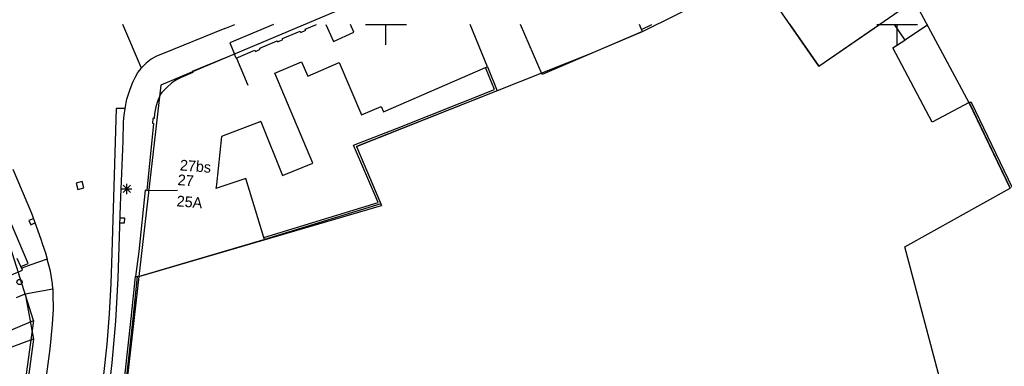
# Model space of a CAD drawing. Header units: millimetres. Extents: x 135944 to 142000, y 454200 to 456692.
# Tile 124 of 185: x 136814 to 136910, y 456467 to 456500. Entities that reach past the tile are written whole.
import ezdxf
from ezdxf.enums import TextEntityAlignment as Align

# ---------------------------------------------------------------- set-up
doc = ezdxf.new("R2010")
doc.units = ezdxf.units.MM
doc.layers.add('TotaalGBKN2013_Bistad', color=251, linetype='Continuous')
doc.layers.add('TotaalGBKN2013X$0$Contouren', color=251, linetype='Continuous')
doc.styles.add('TotaalGBKN2013X$0$GBKN binnenstad 2009$0$Standard', font='txt')

msp = doc.modelspace()

# ---------------------------------------------------------------- linework, layer by layer
at = {"layer": 'TotaalGBKN2013_Bistad'}
for p, q in [((136826.084, 456495.729), (136824.285, 456500)), ((136834.251, 456499.601), (136835.22, 456500)), ((136838.999, 456500), (136834.739, 456498.2)), ((136842.102, 456499.531), (136843.223, 456500)), ((136844.12, 456500), (136844.88, 456498.321)), ((136846.875, 456499.23), (136846.542, 456500)), ((136848, 456500), (136850, 456500)), ((136850, 456500), (136852, 456500)), ((136850, 456498), (136850, 456500)), ((136859.929, 456495.862), (136858.244, 456500)), ((136865.282, 456495.108), (136863.17, 456500)), ((136875.008, 456499.503), (136874.801, 456500)), ((136875.008, 456499.503), (136876.011, 456500)), ((136875.085, 456499.319), (136876.46, 456500)), ((136889.516, 456500), (136892.331, 456495.922)), ((136889.516, 456500), (136892.331, 456495.922)), ((136892.331, 456495.922), (136898.269, 456500)), ((136892.331, 456495.922), (136898.269, 456500)), ((136898, 456500), (136900, 456500)), ((136898, 456500), (136900, 456500)), ((136899.716, 456500), (136900.745, 456498.447)), ((136899.716, 456500), (136900.745, 456498.447)), ((136900, 456500), (136902, 456500)), ((136900, 456498), (136900, 456500)), ((136900, 456500), (136902, 456500)), ((136900, 456498), (136900, 456500)), ((136902.964, 456499.929), (136900.745, 456498.447)), ((136902.964, 456499.929), (136900.745, 456498.447)), ((136902.923, 456500), (136902.964, 456499.929)), ((136902.923, 456500), (136902.964, 456499.929)), ((136834.251, 456499.601), (136828.149, 456497.137)), ((136839.887, 456498.61), (136841.624, 456499.326)), ((136841.624, 456499.326), (136841.683, 456499.201)), ((136841.683, 456499.201), (136842.176, 456499.441)), ((136842.176, 456499.441), (136842.102, 456499.531)), ((136844.88, 456498.321), (136846.875, 456499.23)), ((136875.085, 456499.319), (136865.282, 456495.108)), ((136875.085, 456499.319), (136875.008, 456499.503)), ((136834.739, 456498.2), (136835.182, 456497.092)), ((136837.68, 456497.674), (136839.374, 456498.405)), ((136839.374, 456498.405), (136839.428, 456498.3)), ((136839.428, 456498.3), (136839.921, 456498.515)), ((136839.921, 456498.515), (136839.887, 456498.61)), ((136899.579, 456497.694), (136900.745, 456498.447)), ((136899.579, 456497.694), (136900.745, 456498.447)), ((136828.149, 456497.137), (136827.58, 456496.898)), ((136835.182, 456497.092), (136831.068, 456495.39)), ((136835.366, 456496.709), (136835.182, 456497.092)), ((136835.366, 456496.709), (136837.173, 456497.485)), ((136837.173, 456497.485), (136837.237, 456497.349)), ((136837.237, 456497.349), (136837.714, 456497.589)), ((136837.714, 456497.589), (136837.68, 456497.674)), ((136903.438, 456490.451), (136899.579, 456497.694)), ((136903.438, 456490.451), (136899.579, 456497.694)), ((136826.558, 456496.21), (136826.122, 456495.773)), ((136827.047, 456496.587), (136826.558, 456496.21)), ((136827.58, 456496.898), (136827.047, 456496.587)), ((136835.376, 456496.708), (136836.513, 456494.07)), ((136839.134, 456495.234), (136841.738, 456496.35)), ((136841.738, 456496.35), (136842.356, 456494.928)), ((136842.356, 456494.928), (136845.425, 456496.289)), ((136845.425, 456496.289), (136847.604, 456491.144)), ((136825.464, 456494.809), (136825.747, 456495.287)), ((136825.747, 456495.287), (136826.084, 456495.729)), ((136826.122, 456495.773), (136826.084, 456495.729)), ((136831.122, 456495.294), (136829.986, 456494.794)), ((136831.068, 456495.39), (136831.122, 456495.294)), ((136842.868, 456486.416), (136839.134, 456495.234)), ((136849.764, 456491.457), (136859.745, 456495.782)), ((136859.745, 456495.782), (136859.929, 456495.862)), ((136860.612, 456493.628), (136859.745, 456495.782)), ((136859.929, 456495.862), (136860.873, 456493.516)), ((136824.947, 456493.571), (136825.291, 456494.438)), ((136825.291, 456494.438), (136825.315, 456494.491)), ((136825.315, 456494.491), (136825.464, 456494.809)), ((136829.081, 456494.273), (136828.564, 456493.838)), ((136829.515, 456494.565), (136829.081, 456494.273)), ((136829.986, 456494.794), (136829.515, 456494.565)), ((136824.679, 456492.677), (136824.947, 456493.571)), ((136827.964, 456493.173), (136827.689, 456492.565)), ((136828.102, 456493.346), (136827.964, 456493.173)), ((136828.564, 456493.838), (136828.102, 456493.346)), ((136860.873, 456493.516), (136847.119, 456488.066)), ((136851.034, 456489.833), (136860.612, 456493.628)), ((136824.488, 456491.764), (136824.679, 456492.677)), ((136827.689, 456492.565), (136827.489, 456491.929)), ((136907.037, 456492.354), (136903.438, 456490.451)), ((136907.037, 456492.354), (136903.438, 456490.451)), ((136907.253, 456492.366), (136907.037, 456492.354)), ((136907.253, 456492.366), (136907.037, 456492.354)), ((136907.037, 456492.354), (136911.053, 456483.985)), ((136907.037, 456492.354), (136911.053, 456483.985)), ((136911.265, 456484.018), (136907.253, 456492.366)), ((136911.265, 456484.018), (136907.253, 456492.366)), ((136823.62, 456491.79), (136823.19, 456477.65)), ((136824.488, 456491.764), (136823.62, 456491.79)), ((136824.401, 456491.115), (136824.488, 456491.764)), ((136827.366, 456491.273), (136827.328, 456490.814)), ((136827.489, 456491.929), (136827.366, 456491.273)), ((136847.604, 456491.144), (136849.533, 456491.961)), ((136849.533, 456491.961), (136849.764, 456491.457)), ((136824.298, 456488.576), (136824.353, 456490.461)), ((136824.353, 456490.461), (136824.401, 456491.115)), ((136827.273, 456490.325), (136826.625, 456483.75)), ((136827.213, 456490.795), (136827.163, 456490.346)), ((136827.163, 456490.346), (136827.273, 456490.325)), ((136827.328, 456490.814), (136827.213, 456490.795)), ((136837.762, 456490.504), (136833.931, 456489.029)), ((136837.762, 456490.504), (136839.877, 456485.239)), ((136846.846, 456488.195), (136851.034, 456489.833)), ((136824.034, 456482.313), (136824.298, 456488.576)), ((136833.931, 456489.029), (136833.435, 456484.343)), ((136815.008, 456476.627), (136810.352, 456487.577)), ((136849.245, 456482.587), (136846.846, 456488.195)), ((136847.119, 456488.066), (136849.517, 456482.461)), ((136813.514, 456485.845), (136815.329, 456481.535)), ((136839.877, 456485.239), (136842.868, 456486.416)), ((136820.305, 456484.631), (136819.706, 456484.47)), ((136820.466, 456484.032), (136820.305, 456484.631)), ((136836.289, 456484.943), (136833.381, 456483.963)), ((136838.078, 456479.173), (136836.289, 456484.943)), ((136819.706, 456484.47), (136819.867, 456483.871)), ((136819.867, 456483.871), (136820.466, 456484.032)), ((136824.157, 456483.916), (136825.157, 456483.916)), ((136824.303, 456483.562), (136825.011, 456484.27)), ((136825.011, 456483.562), (136824.303, 456484.27)), ((136824.657, 456483.416), (136824.657, 456484.416)), ((136826.47, 456483.792), (136825.839, 456477.802)), ((136826.625, 456483.75), (136826.47, 456483.792)), ((136826.625, 456483.75), (136829.625, 456483.79)), ((136833.435, 456484.343), (136833.381, 456483.963)), ((136900.744, 456478.24), (136911.053, 456483.985)), ((136900.744, 456478.24), (136911.053, 456483.985)), ((136838.078, 456479.173), (136849.245, 456482.587)), ((136823.831, 456475.178), (136824.034, 456482.313)), ((136849.517, 456482.461), (136838.137, 456478.982)), ((136815.509, 456480.999), (136815.093, 456480.829)), ((136815.093, 456480.829), (136815.263, 456480.412)), ((136815.329, 456481.535), (136816.26, 456479)), ((136824.458, 456481.043), (136824.008, 456481.059)), ((136824.442, 456480.593), (136824.458, 456481.043)), ((136815.263, 456480.412), (136815.68, 456480.582)), ((136823.992, 456480.609), (136824.442, 456480.593)), ((136816.26, 456479), (136816.416, 456478.487)), ((136838.145, 456478.955), (136825.779, 456475.328)), ((136838.137, 456478.982), (136838.078, 456479.173)), ((136838.137, 456478.982), (136838.145, 456478.955)), ((136816.416, 456478.487), (136816.699, 456477.663)), ((136825.839, 456477.802), (136825.511, 456475.363)), ((136905.357, 456460.869), (136900.744, 456478.24)), ((136905.357, 456460.869), (136900.744, 456478.24)), ((136814.304, 456476.327), (136813.937, 456477.118)), ((136816.874, 456477.044), (136815.285, 456476.505)), ((136816.699, 456477.663), (136816.874, 456477.044)), ((136816.986, 456476.702), (136816.874, 456477.044)), ((136823.19, 456477.65), (136823.108, 456474.674)), ((136813.399, 456475.51), (136814.466, 456475.979)), ((136814.304, 456476.327), (136815.008, 456476.627)), ((136814.385, 456476.154), (136814.304, 456476.327)), ((136815.285, 456476.505), (136814.385, 456476.154)), ((136814.466, 456475.979), (136814.385, 456476.154)), ((136817.184, 456475.868), (136816.986, 456476.702)), ((136817.389, 456474.648), (136817.184, 456475.868)), ((136823.59, 456470.988), (136823.831, 456475.178)), ((136825.093, 456471.241), (136825.511, 456475.363)), ((136825.292, 456471.22), (136825.709, 456475.337)), ((136825.511, 456475.363), (136825.709, 456475.337)), ((136825.779, 456475.328), (136825.709, 456475.337)), ((136814.729, 456473.656), (136817.434, 456474.152)), ((136817.434, 456474.152), (136817.389, 456474.648)), ((136817.434, 456474.152), (136817.443, 456473.616)), ((136823.108, 456474.674), (136822.946, 456471.702)), ((136813.86, 456473.313), (136814.729, 456473.656)), ((136814.729, 456473.656), (136815.525, 456469.214)), ((136817.443, 456473.616), (136817.45, 456472.147)), ((136817.45, 456472.147), (136817.377, 456470.68)), ((136822.946, 456471.702), (136822.705, 456468.735)), ((136824.464, 456465.617), (136825.093, 456471.241)), ((136824.663, 456465.595), (136825.292, 456471.22)), ((136817.377, 456470.68), (136817.233, 456469.289)), ((136823.244, 456466.908), (136823.59, 456470.988)), ((136815.519, 456469.213), (136812.352, 456468.051)), ((136815.525, 456469.214), (136814.138, 456458.712)), ((136817.233, 456469.289), (136817.135, 456468.269)), ((136817.135, 456468.269), (136815.881, 456458.941)), ((136822.705, 456468.735), (136822.383, 456465.775)), ((136821.995, 456456.799), (136823.244, 456466.908))]:
    msp.add_line(p, q, dxfattribs=at)
msp.add_circle((136814.171, 456474.812), 0.25, dxfattribs=at)
at = {"layer": 'TotaalGBKN2013X$0$Contouren'}
for p, q in [((136938.561, 456540.781), (136827.995, 456494.046)), ((136892.331, 456495.923), (136885.295, 456506.117)), ((136875.08, 456499.317), (136882.105, 456502.797)), ((136892.331, 456495.923), (136901.67, 456502.336)), ((136907.042, 456492.347), (136901.67, 456502.336)), ((136869.94, 456497.109), (136875.08, 456499.317)), ((136847.12, 456488.066), (136869.94, 456497.109)), ((136827.995, 456494.046), (136825.845, 456475.348)), ((136911.05, 456484.003), (136907.042, 456492.347)), ((136847.12, 456488.066), (136849.583, 456482.308)), ((136825.845, 456475.348), (136849.583, 456482.308)), ((136815.523, 456471.039), (136813.125, 456478.707)), ((136825.845, 456475.348), (136824.723, 456465.598)), ((136800.554, 456464.77), (136815.523, 456471.039)), ((136815.523, 456471.039), (136808.761, 456420.222))]:
    msp.add_line(p, q, dxfattribs=at)

# ---------------------------------------------------------------- texts
at = {"layer": 'TotaalGBKN2013_Bistad', "style": 'TotaalGBKN2013X$0$GBKN binnenstad 2009$0$Standard'}
for s, p in [('27bs', (136829.858, 456486.253)), ('27', (136829.645, 456484.819)), ('25A', (136829.544, 456482.742))]:
    msp.add_text(s, height=1.054, rotation=355.4984, dxfattribs=at).set_placement(p, align=Align.MIDDLE_LEFT)

doc.saveas('drawing.dxf')
